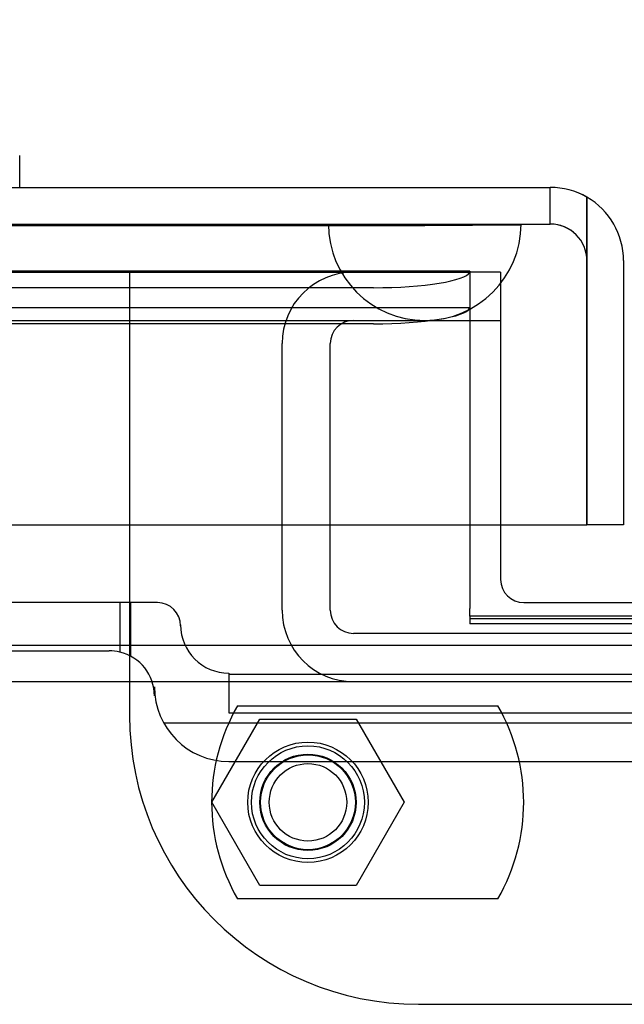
# Model space of a CAD drawing. Header units: inches. Extents: x 1 to 359, y -2 to 239.
# Tile 24 of 88: x 116.21 to 117.77, y 42.96 to 45.52. Entities that reach past the tile are written whole.
import ezdxf
from ezdxf.enums import TextEntityAlignment as Align
from ezdxf.lldxf.tags import DXFTag

# ---------------------------------------------------------------- set-up
doc = ezdxf.new("R2010")
doc.units = ezdxf.units.IN
doc.header["$MEASUREMENT"] = 0
for name, color, linetype in [('COM70098', 7, 'Continuous'), ('COM70220', 7, 'Continuous'), ('COM70739-9', 7, 'Continuous'), ('COM70838', 7, 'Continuous'), ('COM71195-8', 7, 'Continuous'), ('COM71298-8', 7, 'Continuous'), ('COM71299-8', 7, 'Continuous'), ('Default', 7, 'Continuous'), ('GSK87756', 7, 'Continuous'), ('HAN13068', 7, 'Continuous'), ('NTS86070', 7, 'Continuous'), ('SCC180005', 7, 'Continuous')]:
    doc.layers.add(name, color=color, linetype=linetype)
doc.styles.add('SEACAD_Times_New_Roman', font='times.ttf')
tags = doc.linetypes.add('HIDDEN2', pattern=[0.1875, 0.125, -0.0625]).pattern_tags.tags
tags[6:7] = [DXFTag(74, 4), DXFTag(75, 0), DXFTag(340, '0'), DXFTag(46, 0.0), DXFTag(50, 0.0), DXFTag(44, 0.0), DXFTag(45, 0.0)]
tags[4:5] = [DXFTag(74, 4), DXFTag(75, 0), DXFTag(340, '0'), DXFTag(46, 0.0), DXFTag(50, 0.0), DXFTag(44, 0.0), DXFTag(45, 0.0)]
doc.dimstyles.new('HAMMOND_(STH_-_540x360)', dxfattribs={"dimtxt": 2, "dimasz": 2.5, "dimexe": 1, "dimexo": 1, "dimgap": 0.5, "dimtad": 0, "dimtih": 1, "dimtoh": 1, "dimzin": 0, "dimdsep": 46, "dimtxsty": 'SEACAD_Times_New_Roman', "dimblk1": '_SE_FILLED', "dimblk2": '_SE_FILLED', "dimsah": 1, "dimcen": 1, "dimadec": 0, "dimazin": 0, "dimtfac": 0.8, "dimtofl": 0, "dimtmove": 0, "dimatfit": 3, "dimfxl": 1, "dimtolj": 1, "dimtzin": 0, "dimarcsym": 0})

# ---------------------------------------------------------------- blocks, each defined once
blk = doc.blocks.new('SE2')
at = {"layer": 'COM70098', "color": 7, "linetype": 'HIDDEN2'}
for p, q in [((116.4907, 44.863), (116.4907, 43.714)), ((117.4537, 44.863), (117.3737, 44.863)), ((117.4537, 44.863), (117.4537, 44.208)), ((117.2407, 42.964), (120.7407, 42.964))]:
    blk.add_line(p, q, dxfattribs=at)
at = {"layer": 'COM70098', "color": 7, "linetype": 'Continuous'}
for p, q in [((117.4537, 44.208), (117.4537, 44.066)), ((117.5137, 44.006), (120.4677, 44.006))]:
    blk.add_line(p, q, dxfattribs=at)
at = {"layer": 'COM70098', "color": 7, "linetype": 'HIDDEN2'}
blk.add_circle((116.9537, 43.488), 0.1562, dxfattribs=at)
at = {"layer": 'COM70098', "color": 7, "linetype": 'Continuous'}
blk.add_arc((117.5137, 44.066), 0.06, 180, 270, dxfattribs=at)
at = {"layer": 'COM70098', "color": 7, "linetype": 'HIDDEN2'}
blk.add_arc((117.2407, 43.714), 0.75, 180, 270, dxfattribs=at)
at = {"layer": 'COM70220', "color": 7, "linetype": 'HIDDEN2'}
for p, q in [((84.5387, 44.987), (117.0067, 44.987)), ((84.5387, 44.986), (117.0067, 44.986)), ((84.5387, 44.984), (117.0067, 44.984)), ((117.0067, 44.987), (117.5057, 44.987)), ((117.0067, 44.986), (117.5057, 44.986)), ((117.0067, 44.984), (117.2567, 44.984)), ((117.0077, 44.987), (117.0077, 44.986)), ((117.0077, 44.986), (117.2567, 44.984)), ((117.2567, 44.984), (117.5057, 44.986)), ((117.5057, 44.986), (117.5057, 44.987)), ((84.5387, 44.738), (117.0067, 44.738)), ((117.0067, 44.738), (117.2567, 44.738))]:
    blk.add_line(p, q, dxfattribs=at)
blk.add_arc((117.2567, 44.988), 0.25, 180, 0, dxfattribs=at)
at = {"layer": 'COM70739-9', "color": 7, "linetype": 'HIDDEN2'}
for p, q in [((117.2567, 44.738), (117.4537, 44.738)), ((116.8867, 43.986), (116.8867, 44.678)), ((117.0117, 43.986), (117.0117, 44.678)), ((120.9097, 43.926), (117.0717, 43.926))]:
    blk.add_line(p, q, dxfattribs=at)
for centre, radius, start, end in [((117.0717, 44.678), 0.185, 90, 180), ((117.0717, 44.678), 0.06, 90, 180), ((117.0717, 43.986), 0.185, 180, 270), ((117.0717, 43.986), 0.06, 180, 270)]:
    blk.add_arc(centre, radius, start, end, dxfattribs=at)
at = {"layer": 'COM70838', "color": 7, "linetype": 'HIDDEN2'}
for p, q in [((116.4656, 44.006), (115.7522, 44.006)), ((116.5632, 44.006), (116.4656, 44.006)), ((116.4656, 44.006), (116.4656, 43.8778)), ((116.4932, 44.006), (116.4932, 43.8673)), ((116.6232, 43.948), (116.6232, 43.946)), ((115.7522, 43.881), (116.4382, 43.881)), ((116.7482, 43.823), (116.7482, 43.7204)), ((116.7482, 43.8204), (117.9932, 43.8204)), ((116.5552, 43.764), (116.5552, 43.7871)), ((116.7482, 43.7204), (117.8682, 43.7204)), ((116.5791, 43.6941), (117.9932, 43.6941)), ((116.7482, 43.5941), (117.8682, 43.5941))]:
    blk.add_line(p, q, dxfattribs=at)
for centre, radius, start, end in [((116.5632, 43.946), 0.06, 0, 90), ((116.7482, 43.948), 0.125, 180, 270), ((116.4382, 43.764), 0.117, 76.4554, 90), ((116.4382, 43.764), 0.117, 0, 76.4554), ((116.7482, 43.7871), 0.193, 180, 270)]:
    blk.add_arc(centre, radius, start, end, dxfattribs=at)
at = {"layer": 'COM71195-8', "color": 7, "linetype": 'Continuous'}
for p, q in [((83.9627, 45.083), (117.5827, 45.083)), ((117.6776, 44.893), (117.6776, 45.0576)), ((117.6777, 45.0576), (117.6777, 44.893)), ((117.6776, 44.208), (117.6776, 44.893)), ((117.6777, 44.893), (117.6777, 44.208)), ((117.7727, 44.893), (117.7727, 44.208)), ((83.8678, 44.208), (117.6776, 44.208)), ((117.7727, 44.208), (117.6777, 44.208))]:
    blk.add_line(p, q, dxfattribs=at)
at = {"layer": 'COM71195-8', "color": 7, "linetype": 'HIDDEN2'}
for p, q in [((117.5827, 44.988), (117.5827, 45.083)), ((83.9627, 44.988), (117.5827, 44.988))]:
    blk.add_line(p, q, dxfattribs=at)
at = {"layer": 'COM71195-8', "color": 7, "linetype": 'Continuous'}
for start, end in [(60, 90), (0, 60)]:
    blk.add_arc((117.5827, 44.893), 0.19, start, end, dxfattribs=at)
at = {"layer": 'COM71195-8', "color": 7, "linetype": 'HIDDEN2'}
blk.add_arc((117.5827, 44.893), 0.095, 0, 90, dxfattribs=at)
at = {"layer": 'COM71195-8', "color": 7, "linetype": 'Continuous'}
blk.add_ellipse((117.5827, 44.893), major_axis=(0, -0.19), ratio=0.999171, start_param=2.617994, end_param=3.141593, dxfattribs=at)
at = {"layer": 'COM71195-8', "color": 7, "linetype": 'HIDDEN2'}
blk.add_ellipse((117.5827, 44.893), major_axis=(0, -0.095), ratio=0.999171, start_param=1.570796, end_param=3.141593, dxfattribs=at)
at = {"layer": 'COM71298-8', "color": 7, "linetype": 'HIDDEN2'}
for p, q in [((117.3737, 44.8653), (84.3357, 44.8653)), ((117.3737, 44.8652), (117.3731, 44.8632)), ((117.3737, 44.8653), (117.3737, 44.863)), ((117.1237, 44.8228), (84.5857, 44.8228)), ((117.3734, 44.7703), (84.336, 44.7703)), ((117.1237, 44.7292), (84.5857, 44.7292)), ((117.3737, 43.9648), (120.6077, 43.9648))]:
    blk.add_line(p, q, dxfattribs=at)
for centre, major_axis, start_param, end_param in [((117.1237, 44.8662), (0.25, 0), 4.712389, 6.21308), ((117.1237, 44.7727), (-0.25, 0), 1.570796, 3.071487)]:
    blk.add_ellipse(centre, major_axis=major_axis, ratio=0.173648, start_param=start_param, end_param=end_param, dxfattribs=at)
at = {"layer": 'COM71299-8', "color": 7, "linetype": 'HIDDEN2'}
for p, q in [((84.3357, 44.863), (117.3737, 44.863)), ((117.3737, 44.863), (117.3737, 44.208)), ((117.3737, 43.9712), (117.3737, 43.9513)), ((120.6077, 43.9513), (117.3737, 43.9513)), ((83.0557, 43.801), (154.9257, 43.801))]:
    blk.add_line(p, q, dxfattribs=at)
at = {"layer": 'COM71299-8', "color": 7, "linetype": 'Continuous'}
for p, q in [((117.3737, 44.208), (117.3737, 43.991)), ((117.3737, 43.9712), (117.3737, 43.991)), ((120.6077, 43.9712), (117.3737, 43.9712)), ((83.0557, 43.896), (154.9257, 43.896))]:
    blk.add_line(p, q, dxfattribs=at)
at = {"layer": 'GSK87756', "color": 7, "linetype": 'HIDDEN2'}
blk.add_circle((116.9537, 43.488), 0.125, dxfattribs=at)
at = {"layer": 'HAN13068', "color": 7, "linetype": 'Continuous'}
blk.add_line((116.2056, 45.083), (116.2056, 45.166), dxfattribs=at)
at = {"layer": 'NTS86070', "color": 7, "linetype": 'HIDDEN2'}
for p, q in [((116.7707, 43.738), (117.4467, 43.738)), ((117.4467, 43.238), (116.7707, 43.238))]:
    blk.add_line(p, q, dxfattribs=at)
for radius in [0.1465, 0.125, 0.1005]:
    blk.add_circle((116.9537, 43.488), radius, dxfattribs=at)
for centre, start, end in [((117.2037, 43.488), 150, 210), ((117.0137, 43.488), 330, 30)]:
    blk.add_arc(centre, 0.5, start, end, dxfattribs=at)
at = {"layer": 'SCC180005', "color": 7, "linetype": 'HIDDEN2'}
for p, q in [((116.7043, 43.488), (116.829, 43.704)), ((116.829, 43.704), (117.0784, 43.704)), ((117.0784, 43.704), (117.2031, 43.488)), ((116.829, 43.272), (116.7043, 43.488)), ((117.2031, 43.488), (117.0784, 43.272)), ((117.0784, 43.272), (116.829, 43.272))]:
    blk.add_line(p, q, dxfattribs=at)
blk.add_circle((116.9537, 43.488), 0.123, dxfattribs=at)
blk = doc.blocks.new('DMBLK140')
at = {"layer": 'Default', "linetype": 'Continuous', "transparency": 16777216}
for points in [[(86.8357, 52.2365), (84.3357, 51.8198), (86.8357, 51.4031)], [(114.3867, 52.2365), (114.3867, 51.4031), (116.8867, 51.8198)]]:
    blk.add_hatch(color=7, dxfattribs=at).paths.add_polyline_path(points)
at = {"layer": 'Default', "color": 7, "linetype": 'Continuous', "transparency": 16777216}
for p, q in [((84.3357, 45.427), (84.3357, 52.8198)), ((116.8867, 45.678), (116.8867, 52.8198)), ((84.3357, 51.8198), (92.352, 51.8198)), ((108.8705, 51.8198), (116.8867, 51.8198))]:
    blk.add_line(p, q, dxfattribs=at)
at = {"layer": 'Default', "color": 7, "linetype": 'Continuous', "transparency": 16777216, "style": 'SEACAD_Times_New_Roman'}
for s, p in [('32.55', (97.1989, 52.8198)), ('OPENNING', (93.052, 49.8198))]:
    blk.add_text(s, height=2, dxfattribs=at).set_placement(p, align=Align.TOP_LEFT)
blk = doc.blocks.new('_SE_FILLED')
at = {"color": 0}
blk.add_line((0, 0), (-1, 0), dxfattribs=at)
blk.add_solid([(0, 0), (-1, -0.1665), (-1, 0.1665), (0, 0)], dxfattribs=at)

msp = doc.modelspace()

# ---------------------------------------------------------------- block references
at = {"layer": 'Default'}
msp.add_blockref('SE2', (0, 0), dxfattribs=at)

# ---------------------------------------------------------------- dimensions: what is measured, and where the dimension line sits
at = {"layer": 'Default', "color": 7, "linetype": 'Continuous'}
dim = msp.add_linear_dim(base=(116.8867, 51.8198), p1=(84.3357, 44.427), p2=(116.8867, 44.678), text='\\A1;<>\\POPENNING', dimstyle='HAMMOND_(STH_-_540x360)', dxfattribs=at)
dim.commit()
dim.dimension.update_dxf_attribs({"geometry": 'DMBLK140', "text_midpoint": (100.6112, 51.8198), "dimtype": 160})

doc.saveas('drawing.dxf')
